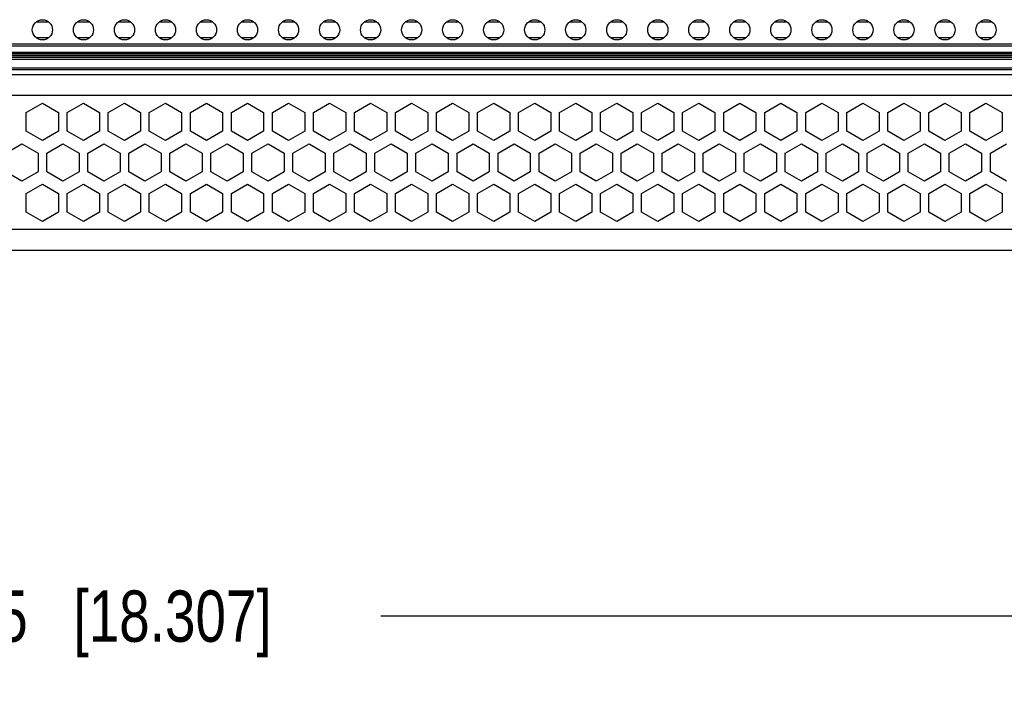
# Model space of a CAD drawing. Header units: inches. Extents: x 0 to 34, y 0 to 22.
# Tile 20 of 88: x 12.9 to 15.3, y 3 to 4.7. Entities that reach past the tile are written whole.
import ezdxf

# ---------------------------------------------------------------- set-up
doc = ezdxf.new("R2010")
doc.units = ezdxf.units.IN
doc.header["$LTSCALE"] = 1.87
doc.header["$MEASUREMENT"] = 0
doc.layers.get('0').update_dxf_attribs({"linetype": 'CONTINUOUS'})
doc.layers.add('DIMENSIONS', color=7, linetype='CONTINUOUS')
doc.styles.get("Standard").update_dxf_attribs({"font": 'txt', "width": 0.8})
doc.dimstyles.new('DIMSTYLE_1', dxfattribs={"dimtxt": 0.125, "dimasz": 0.18, "dimexe": 0.125, "dimexo": 0.0625, "dimgap": 0.0625, "dimtad": 0, "dimtih": 1, "dimtoh": 1, "dimlfac": 2, "dimdsep": 46, "dimtxsty": 'STANDARD', "dimblk": '_FILLED', "dimblk1": '_FILLED', "dimblk2": '_FILLED', "dimcen": 0.09, "dimadec": 0, "dimazin": 0, "dimtp": 0.001, "dimtm": 0.001, "dimtfac": 1, "dimtofl": 0, "dimtmove": 0, "dimatfit": 3, "dimldrblk": '_FILLED', "dimfxl": 1, "dimtolj": 1, "dimarcsym": 0})

# ---------------------------------------------------------------- blocks, each defined once
blk = doc.blocks.new('_FILLED')
at = {"color": 0, "linetype": 'BYBLOCK'}
blk.add_solid([(0, 0), (-1, 0.174), (-1, -0.174)], dxfattribs=at)
blk = doc.blocks.new('*D6')
at = {"layer": 'DIMENSIONS', "color": 2, "linetype": 'CONTINUOUS'}
for p, q in [((8.5355, 4.5729), (8.5355, 3.1039)), ((17.689, 4.5729), (17.689, 3.1039)), ((8.5355, 3.2289), (12.4373, 3.2289)), ((17.689, 3.2289), (13.7873, 3.2289))]:
    blk.add_line(p, q, dxfattribs=at)
at = {"layer": 'DIMENSIONS', "color": 2, "linetype": 'CONTINUOUS', "xscale": 0.18, "yscale": 0.18, "zscale": 0.18, "rotation": 180}
blk.add_blockref('_FILLED', (8.5355, 3.2289), dxfattribs=at)
at = {"layer": 'DIMENSIONS', "color": 2, "linetype": 'CONTINUOUS', "xscale": 0.18, "yscale": 0.18, "zscale": 0.18}
blk.add_blockref('_FILLED', (17.689, 3.2289), dxfattribs=at)
at = {"layer": 'DIMENSIONS', "color": 2, "linetype": 'CONTINUOUS', "insert": (13.1123, 3.2914), "char_height": 0.125, "width": 1.225, "attachment_point": 2, "line_spacing_factor": 0.9}
blk.add_mtext('465{\\Ftxt.shx;\\W1.000000;\\H0.125000; }[18.307]', dxfattribs=at)
blk = doc.blocks.new('*D8')
at = {"layer": 'DIMENSIONS', "color": 2, "linetype": 'CONTINUOUS'}
for p, q in [((8.3623, 4.0778), (8.3623, 1.6039)), ((17.8623, 4.0778), (17.8623, 1.6039)), ((8.3623, 1.7289), (12.2373, 1.7289)), ((17.8623, 1.7289), (13.9873, 1.7289))]:
    blk.add_line(p, q, dxfattribs=at)
at = {"layer": 'DIMENSIONS', "color": 2, "linetype": 'CONTINUOUS', "xscale": 0.18, "yscale": 0.18, "zscale": 0.18, "rotation": 180}
blk.add_blockref('_FILLED', (8.3623, 1.7289), dxfattribs=at)
at = {"layer": 'DIMENSIONS', "color": 2, "linetype": 'CONTINUOUS', "xscale": 0.18, "yscale": 0.18, "zscale": 0.18}
blk.add_blockref('_FILLED', (17.8623, 1.7289), dxfattribs=at)
at = {"layer": 'DIMENSIONS', "color": 2, "linetype": 'CONTINUOUS', "insert": (13.1123, 1.7914), "char_height": 0.125, "width": 1.625, "attachment_point": 2, "line_spacing_factor": 0.9}
blk.add_mtext('(482.6{\\Ftxt.shx;\\W1.000000;\\H0.125000; }[19.000])', dxfattribs=at)

msp = doc.modelspace()

# ---------------------------------------------------------------- linework, layer by layer
at = {"color": 7, "linetype": 'CONTINUOUS'}
for p, q in [((12.9469, 4.6762), (12.9776, 4.6762)), ((13.0469, 4.6762), (13.0775, 4.6762)), ((13.1469, 4.6762), (13.1776, 4.6762)), ((13.2469, 4.6762), (13.2776, 4.6762)), ((13.3469, 4.6762), (13.3776, 4.6762)), ((13.4469, 4.6762), (13.4776, 4.6762)), ((13.5469, 4.6762), (13.5776, 4.6762)), ((13.6469, 4.6762), (13.6776, 4.6762)), ((13.7469, 4.6762), (13.7776, 4.6762)), ((13.8469, 4.6762), (13.8775, 4.6762)), ((13.9469, 4.6762), (13.9776, 4.6762)), ((14.0469, 4.6762), (14.0776, 4.6762)), ((14.1469, 4.6762), (14.1775, 4.6762)), ((14.2469, 4.6762), (14.2775, 4.6762)), ((14.3469, 4.6762), (14.3776, 4.6762)), ((14.4469, 4.6762), (14.4776, 4.6762)), ((14.5469, 4.6762), (14.5775, 4.6762)), ((14.6469, 4.6762), (14.6775, 4.6762)), ((14.7469, 4.6762), (14.7776, 4.6762)), ((14.8469, 4.6762), (14.8776, 4.6762)), ((14.9469, 4.6762), (14.9775, 4.6762)), ((15.0469, 4.6762), (15.0776, 4.6762)), ((15.1469, 4.6762), (15.1776, 4.6762)), ((15.2469, 4.6762), (15.2775, 4.6762)), ((12.9776, 4.6378), (12.9469, 4.6378)), ((13.0776, 4.6378), (13.0469, 4.6378)), ((13.1776, 4.6378), (13.1469, 4.6378)), ((13.2776, 4.6378), (13.2469, 4.6378)), ((13.3776, 4.6378), (13.3469, 4.6378)), ((13.4776, 4.6378), (13.4469, 4.6378)), ((13.5776, 4.6378), (13.5469, 4.6378)), ((13.6776, 4.6378), (13.6469, 4.6378)), ((13.7776, 4.6378), (13.7469, 4.6378)), ((13.8776, 4.6378), (13.8469, 4.6378)), ((13.9776, 4.6378), (13.9469, 4.6378)), ((14.0776, 4.6378), (14.0469, 4.6378)), ((14.1776, 4.6378), (14.1469, 4.6378)), ((14.2776, 4.6378), (14.2469, 4.6378)), ((14.3776, 4.6378), (14.3469, 4.6378)), ((14.4776, 4.6378), (14.4469, 4.6378)), ((14.5776, 4.6378), (14.5469, 4.6378)), ((14.6776, 4.6378), (14.6469, 4.6378)), ((14.7776, 4.6378), (14.7469, 4.6378)), ((14.8776, 4.6378), (14.8469, 4.6378)), ((14.9776, 4.6378), (14.9469, 4.6378)), ((15.0776, 4.6378), (15.0469, 4.6378)), ((15.1776, 4.6378), (15.1469, 4.6378)), ((15.2776, 4.6378), (15.2469, 4.6378)), ((17.318, 4.6221), (10.1103, 4.6221)), ((10.1103, 4.6181), (17.318, 4.6181)), ((17.3623, 4.5896), (8.8623, 4.5896)), ((8.8623, 4.5857), (17.3623, 4.5857)), ((17.318, 4.5935), (8.9065, 4.5935)), ((17.318, 4.6014), (10.1103, 4.6018)), ((17.318, 4.6014), (10.1103, 4.6011)), ((10.1103, 4.5982), (17.318, 4.5982)), ((17.3623, 4.564), (8.8623, 4.564)), ((8.8623, 4.5601), (17.3623, 4.5601)), ((8.8731, 4.5483), (17.3514, 4.5483)), ((17.3514, 4.4971), (8.8731, 4.4971)), ((12.9229, 4.4553), (12.9623, 4.478)), ((12.9623, 4.478), (13.0016, 4.4553)), ((13.0229, 4.4553), (13.0623, 4.478)), ((13.0623, 4.478), (13.1016, 4.4553)), ((13.1229, 4.4553), (13.1623, 4.478)), ((13.1623, 4.478), (13.2016, 4.4553)), ((13.2229, 4.4553), (13.2623, 4.478)), ((13.2623, 4.478), (13.3016, 4.4553)), ((13.3229, 4.4553), (13.3623, 4.478)), ((13.3623, 4.478), (13.4016, 4.4553)), ((13.4229, 4.4553), (13.4623, 4.478)), ((13.4623, 4.478), (13.5016, 4.4553)), ((13.5229, 4.4553), (13.5623, 4.478)), ((13.5623, 4.478), (13.6016, 4.4553)), ((13.6229, 4.4553), (13.6623, 4.478)), ((13.6623, 4.478), (13.7016, 4.4553)), ((13.7229, 4.4553), (13.7623, 4.478)), ((13.7623, 4.478), (13.8016, 4.4553)), ((13.8229, 4.4553), (13.8623, 4.478)), ((13.8623, 4.478), (13.9016, 4.4553)), ((13.9229, 4.4553), (13.9623, 4.478)), ((13.9623, 4.478), (14.0016, 4.4553)), ((14.0229, 4.4553), (14.0623, 4.478)), ((14.0623, 4.478), (14.1016, 4.4553)), ((14.1229, 4.4553), (14.1623, 4.478)), ((14.1623, 4.478), (14.2016, 4.4553)), ((14.2229, 4.4553), (14.2623, 4.478)), ((14.2623, 4.478), (14.3016, 4.4553)), ((14.3229, 4.4553), (14.3623, 4.478)), ((14.3623, 4.478), (14.4016, 4.4553)), ((14.4229, 4.4553), (14.4623, 4.478)), ((14.4623, 4.478), (14.5016, 4.4553)), ((14.5229, 4.4553), (14.5623, 4.478)), ((14.5623, 4.478), (14.6016, 4.4553)), ((14.6229, 4.4553), (14.6623, 4.478)), ((14.6623, 4.478), (14.7016, 4.4553)), ((14.7229, 4.4553), (14.7623, 4.478)), ((14.7623, 4.478), (14.8016, 4.4553)), ((14.8229, 4.4553), (14.8623, 4.478)), ((14.8623, 4.478), (14.9016, 4.4553)), ((14.9229, 4.4553), (14.9623, 4.478)), ((14.9623, 4.478), (15.0016, 4.4553)), ((15.0229, 4.4553), (15.0623, 4.478)), ((15.0623, 4.478), (15.1016, 4.4553)), ((15.1229, 4.4553), (15.1623, 4.478)), ((15.1623, 4.478), (15.2016, 4.4553)), ((15.2229, 4.4553), (15.2623, 4.478)), ((15.2623, 4.478), (15.3016, 4.4553)), ((12.9229, 4.4099), (12.9229, 4.4553)), ((13.0016, 4.4553), (13.0016, 4.4099)), ((13.0229, 4.4099), (13.0229, 4.4553)), ((13.1016, 4.4553), (13.1016, 4.4099)), ((13.1229, 4.4099), (13.1229, 4.4553)), ((13.2016, 4.4553), (13.2016, 4.4099)), ((13.2229, 4.4099), (13.2229, 4.4553)), ((13.3016, 4.4553), (13.3016, 4.4099)), ((13.3229, 4.4099), (13.3229, 4.4553)), ((13.4016, 4.4553), (13.4016, 4.4099)), ((13.4229, 4.4099), (13.4229, 4.4553)), ((13.5016, 4.4553), (13.5016, 4.4099)), ((13.5229, 4.4099), (13.5229, 4.4553)), ((13.6016, 4.4553), (13.6016, 4.4099)), ((13.6229, 4.4099), (13.6229, 4.4553)), ((13.7016, 4.4553), (13.7016, 4.4099)), ((13.7229, 4.4099), (13.7229, 4.4553)), ((13.8016, 4.4553), (13.8016, 4.4099)), ((13.8229, 4.4099), (13.8229, 4.4553)), ((13.9016, 4.4553), (13.9016, 4.4099)), ((13.9229, 4.4099), (13.9229, 4.4553)), ((14.0016, 4.4553), (14.0016, 4.4099)), ((14.0229, 4.4099), (14.0229, 4.4553)), ((14.1016, 4.4553), (14.1016, 4.4099)), ((14.1229, 4.4099), (14.1229, 4.4553)), ((14.2016, 4.4553), (14.2016, 4.4099)), ((14.2229, 4.4099), (14.2229, 4.4553)), ((14.3016, 4.4553), (14.3016, 4.4099)), ((14.3229, 4.4099), (14.3229, 4.4553)), ((14.4016, 4.4553), (14.4016, 4.4099)), ((14.4229, 4.4099), (14.4229, 4.4553)), ((14.5016, 4.4553), (14.5016, 4.4099)), ((14.5229, 4.4099), (14.5229, 4.4553)), ((14.6016, 4.4553), (14.6016, 4.4099)), ((14.6229, 4.4099), (14.6229, 4.4553)), ((14.7016, 4.4553), (14.7016, 4.4099)), ((14.7229, 4.4099), (14.7229, 4.4553)), ((14.8016, 4.4553), (14.8016, 4.4099)), ((14.8229, 4.4099), (14.8229, 4.4553)), ((14.9016, 4.4553), (14.9016, 4.4099)), ((14.9229, 4.4099), (14.9229, 4.4553)), ((15.0016, 4.4553), (15.0016, 4.4099)), ((15.0229, 4.4099), (15.0229, 4.4553)), ((15.1016, 4.4553), (15.1016, 4.4099)), ((15.1229, 4.4099), (15.1229, 4.4553)), ((15.2016, 4.4553), (15.2016, 4.4099)), ((15.2229, 4.4099), (15.2229, 4.4553)), ((15.3016, 4.4553), (15.3016, 4.4099)), ((12.9623, 4.3871), (12.9229, 4.4099)), ((13.0016, 4.4099), (12.9623, 4.3871)), ((13.0623, 4.3871), (13.0229, 4.4099)), ((13.1016, 4.4099), (13.0623, 4.3871)), ((13.1623, 4.3871), (13.1229, 4.4099)), ((13.2016, 4.4099), (13.1623, 4.3871)), ((13.2623, 4.3871), (13.2229, 4.4099)), ((13.3016, 4.4099), (13.2623, 4.3871)), ((13.3623, 4.3871), (13.3229, 4.4099)), ((13.4016, 4.4099), (13.3623, 4.3871)), ((13.4623, 4.3871), (13.4229, 4.4099)), ((13.5016, 4.4099), (13.4623, 4.3871)), ((13.5623, 4.3871), (13.5229, 4.4099)), ((13.6016, 4.4099), (13.5623, 4.3871)), ((13.6623, 4.3871), (13.6229, 4.4099)), ((13.7016, 4.4099), (13.6623, 4.3871)), ((13.7623, 4.3871), (13.7229, 4.4099)), ((13.8016, 4.4099), (13.7623, 4.3871)), ((13.8623, 4.3871), (13.8229, 4.4099)), ((13.9016, 4.4099), (13.8623, 4.3871)), ((13.9623, 4.3871), (13.9229, 4.4099)), ((14.0016, 4.4099), (13.9623, 4.3871)), ((14.0623, 4.3871), (14.0229, 4.4099)), ((14.1016, 4.4099), (14.0623, 4.3871)), ((14.1623, 4.3871), (14.1229, 4.4099)), ((14.2016, 4.4099), (14.1623, 4.3871)), ((14.2623, 4.3871), (14.2229, 4.4099)), ((14.3016, 4.4099), (14.2623, 4.3871)), ((14.3623, 4.3871), (14.3229, 4.4099)), ((14.4016, 4.4099), (14.3623, 4.3871)), ((14.4623, 4.3871), (14.4229, 4.4099)), ((14.5016, 4.4099), (14.4623, 4.3871)), ((14.5623, 4.3871), (14.5229, 4.4099)), ((14.6016, 4.4099), (14.5623, 4.3871)), ((14.6623, 4.3871), (14.6229, 4.4099)), ((14.7016, 4.4099), (14.6623, 4.3871)), ((14.7623, 4.3871), (14.7229, 4.4099)), ((14.8016, 4.4099), (14.7623, 4.3871)), ((14.8623, 4.3871), (14.8229, 4.4099)), ((14.9016, 4.4099), (14.8623, 4.3871)), ((14.9623, 4.3871), (14.9229, 4.4099)), ((15.0016, 4.4099), (14.9623, 4.3871)), ((15.0623, 4.3871), (15.0229, 4.4099)), ((15.1016, 4.4099), (15.0623, 4.3871)), ((15.1623, 4.3871), (15.1229, 4.4099)), ((15.2016, 4.4099), (15.1623, 4.3871)), ((15.2623, 4.3871), (15.2229, 4.4099)), ((15.3016, 4.4099), (15.2623, 4.3871)), ((12.8729, 4.3569), (12.9123, 4.3796)), ((12.9123, 4.3796), (12.9516, 4.3569)), ((12.9729, 4.3569), (13.0123, 4.3796)), ((13.0123, 4.3796), (13.0516, 4.3569)), ((13.0729, 4.3569), (13.1123, 4.3796)), ((13.1123, 4.3796), (13.1516, 4.3569)), ((13.1729, 4.3569), (13.2123, 4.3796)), ((13.2123, 4.3796), (13.2516, 4.3569)), ((13.2729, 4.3569), (13.3123, 4.3796)), ((13.3123, 4.3796), (13.3516, 4.3569)), ((13.3729, 4.3569), (13.4123, 4.3796)), ((13.4123, 4.3796), (13.4516, 4.3569)), ((13.4729, 4.3569), (13.5123, 4.3796)), ((13.5123, 4.3796), (13.5516, 4.3569)), ((13.5729, 4.3569), (13.6123, 4.3796)), ((13.6123, 4.3796), (13.6516, 4.3569)), ((13.6729, 4.3569), (13.7123, 4.3796)), ((13.7123, 4.3796), (13.7516, 4.3569)), ((13.7729, 4.3569), (13.8123, 4.3796)), ((13.8123, 4.3796), (13.8516, 4.3569)), ((13.8729, 4.3569), (13.9123, 4.3796)), ((13.9123, 4.3796), (13.9516, 4.3569)), ((13.9729, 4.3569), (14.0123, 4.3796)), ((14.0123, 4.3796), (14.0516, 4.3569)), ((14.0729, 4.3569), (14.1123, 4.3796)), ((14.1123, 4.3796), (14.1516, 4.3569)), ((14.1729, 4.3569), (14.2123, 4.3796)), ((14.2123, 4.3796), (14.2516, 4.3569)), ((14.2729, 4.3569), (14.3123, 4.3796)), ((14.3123, 4.3796), (14.3516, 4.3569)), ((14.3729, 4.3569), (14.4123, 4.3796)), ((14.4123, 4.3796), (14.4516, 4.3569)), ((14.4729, 4.3569), (14.5123, 4.3796)), ((14.5123, 4.3796), (14.5516, 4.3569)), ((14.5729, 4.3569), (14.6123, 4.3796)), ((14.6123, 4.3796), (14.6516, 4.3569)), ((14.6729, 4.3569), (14.7123, 4.3796)), ((14.7123, 4.3796), (14.7516, 4.3569)), ((14.7729, 4.3569), (14.8123, 4.3796)), ((14.8123, 4.3796), (14.8516, 4.3569)), ((14.8729, 4.3569), (14.9123, 4.3796)), ((14.9123, 4.3796), (14.9516, 4.3569)), ((14.9729, 4.3569), (15.0123, 4.3796)), ((15.0123, 4.3796), (15.0516, 4.3569)), ((15.0729, 4.3569), (15.1123, 4.3796)), ((15.1123, 4.3796), (15.1516, 4.3569)), ((15.1729, 4.3569), (15.2123, 4.3796)), ((15.2123, 4.3796), (15.2516, 4.3569)), ((15.2729, 4.3569), (15.3123, 4.3796)), ((12.9516, 4.3569), (12.9516, 4.3114)), ((12.9729, 4.3114), (12.9729, 4.3569)), ((13.0516, 4.3569), (13.0516, 4.3114)), ((13.0729, 4.3114), (13.0729, 4.3569)), ((13.1516, 4.3569), (13.1516, 4.3114)), ((13.1729, 4.3114), (13.1729, 4.3569)), ((13.2516, 4.3569), (13.2516, 4.3114)), ((13.2729, 4.3114), (13.2729, 4.3569)), ((13.3516, 4.3569), (13.3516, 4.3114)), ((13.3729, 4.3114), (13.3729, 4.3569)), ((13.4516, 4.3569), (13.4516, 4.3114)), ((13.4729, 4.3114), (13.4729, 4.3569)), ((13.5516, 4.3569), (13.5516, 4.3114)), ((13.5729, 4.3114), (13.5729, 4.3569)), ((13.6516, 4.3569), (13.6516, 4.3114)), ((13.6729, 4.3114), (13.6729, 4.3569)), ((13.7516, 4.3569), (13.7516, 4.3114)), ((13.7729, 4.3114), (13.7729, 4.3569)), ((13.8516, 4.3569), (13.8516, 4.3114)), ((13.8729, 4.3114), (13.8729, 4.3569)), ((13.9516, 4.3569), (13.9516, 4.3114)), ((13.9729, 4.3114), (13.9729, 4.3569)), ((14.0516, 4.3569), (14.0516, 4.3114)), ((14.0729, 4.3114), (14.0729, 4.3569)), ((14.1516, 4.3569), (14.1516, 4.3114)), ((14.1729, 4.3114), (14.1729, 4.3569)), ((14.2516, 4.3569), (14.2516, 4.3114)), ((14.2729, 4.3114), (14.2729, 4.3569)), ((14.3516, 4.3569), (14.3516, 4.3114)), ((14.3729, 4.3114), (14.3729, 4.3569)), ((14.4516, 4.3569), (14.4516, 4.3114)), ((14.4729, 4.3114), (14.4729, 4.3569)), ((14.5516, 4.3569), (14.5516, 4.3114)), ((14.5729, 4.3114), (14.5729, 4.3569)), ((14.6516, 4.3569), (14.6516, 4.3114)), ((14.6729, 4.3114), (14.6729, 4.3569)), ((14.7516, 4.3569), (14.7516, 4.3114)), ((14.7729, 4.3114), (14.7729, 4.3569)), ((14.8516, 4.3569), (14.8516, 4.3114)), ((14.8729, 4.3114), (14.8729, 4.3569)), ((14.9516, 4.3569), (14.9516, 4.3114)), ((14.9729, 4.3114), (14.9729, 4.3569)), ((15.0516, 4.3569), (15.0516, 4.3114)), ((15.0729, 4.3114), (15.0729, 4.3569)), ((15.1516, 4.3569), (15.1516, 4.3114)), ((15.1729, 4.3114), (15.1729, 4.3569)), ((15.2516, 4.3569), (15.2516, 4.3114)), ((15.2729, 4.3114), (15.2729, 4.3569)), ((12.9123, 4.2887), (12.8729, 4.3114)), ((12.9516, 4.3114), (12.9123, 4.2887)), ((13.0123, 4.2887), (12.9729, 4.3114)), ((13.0516, 4.3114), (13.0123, 4.2887)), ((13.1123, 4.2887), (13.0729, 4.3114)), ((13.1516, 4.3114), (13.1123, 4.2887)), ((13.2123, 4.2887), (13.1729, 4.3114)), ((13.2516, 4.3114), (13.2123, 4.2887)), ((13.3123, 4.2887), (13.2729, 4.3114)), ((13.3516, 4.3114), (13.3123, 4.2887)), ((13.4123, 4.2887), (13.3729, 4.3114)), ((13.4516, 4.3114), (13.4123, 4.2887)), ((13.5123, 4.2887), (13.4729, 4.3114)), ((13.5516, 4.3114), (13.5123, 4.2887)), ((13.6123, 4.2887), (13.5729, 4.3114)), ((13.6516, 4.3114), (13.6123, 4.2887)), ((13.7123, 4.2887), (13.6729, 4.3114)), ((13.7516, 4.3114), (13.7123, 4.2887)), ((13.8123, 4.2887), (13.7729, 4.3114)), ((13.8516, 4.3114), (13.8123, 4.2887)), ((13.9123, 4.2887), (13.8729, 4.3114)), ((13.9516, 4.3114), (13.9123, 4.2887)), ((14.0123, 4.2887), (13.9729, 4.3114)), ((14.0516, 4.3114), (14.0123, 4.2887)), ((14.1123, 4.2887), (14.0729, 4.3114)), ((14.1516, 4.3114), (14.1123, 4.2887)), ((14.2123, 4.2887), (14.1729, 4.3114)), ((14.2516, 4.3114), (14.2123, 4.2887)), ((14.3123, 4.2887), (14.2729, 4.3114)), ((14.3516, 4.3114), (14.3123, 4.2887)), ((14.4123, 4.2887), (14.3729, 4.3114)), ((14.4516, 4.3114), (14.4123, 4.2887)), ((14.5123, 4.2887), (14.4729, 4.3114)), ((14.5516, 4.3114), (14.5123, 4.2887)), ((14.6123, 4.2887), (14.5729, 4.3114)), ((14.6516, 4.3114), (14.6123, 4.2887)), ((14.7123, 4.2887), (14.6729, 4.3114)), ((14.7516, 4.3114), (14.7123, 4.2887)), ((14.8123, 4.2887), (14.7729, 4.3114)), ((14.8516, 4.3114), (14.8123, 4.2887)), ((14.9123, 4.2887), (14.8729, 4.3114)), ((14.9516, 4.3114), (14.9123, 4.2887)), ((15.0123, 4.2887), (14.9729, 4.3114)), ((15.0516, 4.3114), (15.0123, 4.2887)), ((15.1123, 4.2887), (15.0729, 4.3114)), ((15.1516, 4.3114), (15.1123, 4.2887)), ((15.2123, 4.2887), (15.1729, 4.3114)), ((15.2516, 4.3114), (15.2123, 4.2887)), ((15.3123, 4.2887), (15.2729, 4.3114)), ((12.9229, 4.2585), (12.9623, 4.2812)), ((12.9623, 4.2812), (13.0016, 4.2585)), ((13.0229, 4.2585), (13.0623, 4.2812)), ((13.0623, 4.2812), (13.1016, 4.2585)), ((13.1229, 4.2585), (13.1623, 4.2812)), ((13.1623, 4.2812), (13.2016, 4.2585)), ((13.2229, 4.2585), (13.2623, 4.2812)), ((13.2623, 4.2812), (13.3016, 4.2585)), ((13.3229, 4.2585), (13.3623, 4.2812)), ((13.3623, 4.2812), (13.4016, 4.2585)), ((13.4229, 4.2585), (13.4623, 4.2812)), ((13.4623, 4.2812), (13.5016, 4.2585)), ((13.5229, 4.2585), (13.5623, 4.2812)), ((13.5623, 4.2812), (13.6016, 4.2585)), ((13.6229, 4.2585), (13.6623, 4.2812)), ((13.6623, 4.2812), (13.7016, 4.2585)), ((13.7229, 4.2585), (13.7623, 4.2812)), ((13.7623, 4.2812), (13.8016, 4.2585)), ((13.8229, 4.2585), (13.8623, 4.2812)), ((13.8623, 4.2812), (13.9016, 4.2585)), ((13.9229, 4.2585), (13.9623, 4.2812)), ((13.9623, 4.2812), (14.0016, 4.2585)), ((14.0229, 4.2585), (14.0623, 4.2812)), ((14.0623, 4.2812), (14.1016, 4.2585)), ((14.1229, 4.2585), (14.1623, 4.2812)), ((14.1623, 4.2812), (14.2016, 4.2585)), ((14.2229, 4.2585), (14.2623, 4.2812)), ((14.2623, 4.2812), (14.3016, 4.2585)), ((14.3229, 4.2585), (14.3623, 4.2812)), ((14.3623, 4.2812), (14.4016, 4.2585)), ((14.4229, 4.2585), (14.4623, 4.2812)), ((14.4623, 4.2812), (14.5016, 4.2585)), ((14.5229, 4.2585), (14.5623, 4.2812)), ((14.5623, 4.2812), (14.6016, 4.2585)), ((14.6229, 4.2585), (14.6623, 4.2812)), ((14.6623, 4.2812), (14.7016, 4.2585)), ((14.7229, 4.2585), (14.7623, 4.2812)), ((14.7623, 4.2812), (14.8016, 4.2585)), ((14.8229, 4.2585), (14.8623, 4.2812)), ((14.8623, 4.2812), (14.9016, 4.2585)), ((14.9229, 4.2585), (14.9623, 4.2812)), ((14.9623, 4.2812), (15.0016, 4.2585)), ((15.0229, 4.2585), (15.0623, 4.2812)), ((15.0623, 4.2812), (15.1016, 4.2585)), ((15.1229, 4.2585), (15.1623, 4.2812)), ((15.1623, 4.2812), (15.2016, 4.2585)), ((15.2229, 4.2585), (15.2623, 4.2812)), ((15.2623, 4.2812), (15.3016, 4.2585)), ((12.9229, 4.213), (12.9229, 4.2585)), ((13.0016, 4.2585), (13.0016, 4.213)), ((13.0229, 4.213), (13.0229, 4.2585)), ((13.1016, 4.2585), (13.1016, 4.213)), ((13.1229, 4.213), (13.1229, 4.2585)), ((13.2016, 4.2585), (13.2016, 4.213)), ((13.2229, 4.213), (13.2229, 4.2585)), ((13.3016, 4.2585), (13.3016, 4.213)), ((13.3229, 4.213), (13.3229, 4.2585)), ((13.4016, 4.2585), (13.4016, 4.213)), ((13.4229, 4.213), (13.4229, 4.2585)), ((13.5016, 4.2585), (13.5016, 4.213)), ((13.5229, 4.213), (13.5229, 4.2585)), ((13.6016, 4.2585), (13.6016, 4.213)), ((13.6229, 4.213), (13.6229, 4.2585)), ((13.7016, 4.2585), (13.7016, 4.213)), ((13.7229, 4.213), (13.7229, 4.2585)), ((13.8016, 4.2585), (13.8016, 4.213)), ((13.8229, 4.213), (13.8229, 4.2585)), ((13.9016, 4.2585), (13.9016, 4.213)), ((13.9229, 4.213), (13.9229, 4.2585)), ((14.0016, 4.2585), (14.0016, 4.213)), ((14.0229, 4.213), (14.0229, 4.2585)), ((14.1016, 4.2585), (14.1016, 4.213)), ((14.1229, 4.213), (14.1229, 4.2585)), ((14.2016, 4.2585), (14.2016, 4.213)), ((14.2229, 4.213), (14.2229, 4.2585)), ((14.3016, 4.2585), (14.3016, 4.213)), ((14.3229, 4.213), (14.3229, 4.2585)), ((14.4016, 4.2585), (14.4016, 4.213)), ((14.4229, 4.213), (14.4229, 4.2585)), ((14.5016, 4.2585), (14.5016, 4.213)), ((14.5229, 4.213), (14.5229, 4.2585)), ((14.6016, 4.2585), (14.6016, 4.213)), ((14.6229, 4.213), (14.6229, 4.2585)), ((14.7016, 4.2585), (14.7016, 4.213)), ((14.7229, 4.213), (14.7229, 4.2585)), ((14.8016, 4.2585), (14.8016, 4.213)), ((14.8229, 4.213), (14.8229, 4.2585)), ((14.9016, 4.2585), (14.9016, 4.213)), ((14.9229, 4.213), (14.9229, 4.2585)), ((15.0016, 4.2585), (15.0016, 4.213)), ((15.0229, 4.213), (15.0229, 4.2585)), ((15.1016, 4.2585), (15.1016, 4.213)), ((15.1229, 4.213), (15.1229, 4.2585)), ((15.2016, 4.2585), (15.2016, 4.213)), ((15.2229, 4.213), (15.2229, 4.2585)), ((15.3016, 4.2585), (15.3016, 4.213)), ((12.9623, 4.1903), (12.9229, 4.213)), ((13.0016, 4.213), (12.9623, 4.1903)), ((13.0623, 4.1903), (13.0229, 4.213)), ((13.1016, 4.213), (13.0623, 4.1903)), ((13.1623, 4.1903), (13.1229, 4.213)), ((13.2016, 4.213), (13.1623, 4.1903)), ((13.2623, 4.1903), (13.2229, 4.213)), ((13.3016, 4.213), (13.2623, 4.1903)), ((13.3623, 4.1903), (13.3229, 4.213)), ((13.4016, 4.213), (13.3623, 4.1903)), ((13.4623, 4.1903), (13.4229, 4.213)), ((13.5016, 4.213), (13.4623, 4.1903)), ((13.5623, 4.1903), (13.5229, 4.213)), ((13.6016, 4.213), (13.5623, 4.1903)), ((13.6623, 4.1903), (13.6229, 4.213)), ((13.7016, 4.213), (13.6623, 4.1903)), ((13.7623, 4.1903), (13.7229, 4.213)), ((13.8016, 4.213), (13.7623, 4.1903)), ((13.8623, 4.1903), (13.8229, 4.213)), ((13.9016, 4.213), (13.8623, 4.1903)), ((13.9623, 4.1903), (13.9229, 4.213)), ((14.0016, 4.213), (13.9623, 4.1903)), ((14.0623, 4.1903), (14.0229, 4.213)), ((14.1016, 4.213), (14.0623, 4.1903)), ((14.1623, 4.1903), (14.1229, 4.213)), ((14.2016, 4.213), (14.1623, 4.1903)), ((14.2623, 4.1903), (14.2229, 4.213)), ((14.3016, 4.213), (14.2623, 4.1903)), ((14.3623, 4.1903), (14.3229, 4.213)), ((14.4016, 4.213), (14.3623, 4.1903)), ((14.4623, 4.1903), (14.4229, 4.213)), ((14.5016, 4.213), (14.4623, 4.1903)), ((14.5623, 4.1903), (14.5229, 4.213)), ((14.6016, 4.213), (14.5623, 4.1903)), ((14.6623, 4.1903), (14.6229, 4.213)), ((14.7016, 4.213), (14.6623, 4.1903)), ((14.7623, 4.1903), (14.7229, 4.213)), ((14.8016, 4.213), (14.7623, 4.1903)), ((14.8623, 4.1903), (14.8229, 4.213)), ((14.9016, 4.213), (14.8623, 4.1903)), ((14.9623, 4.1903), (14.9229, 4.213)), ((15.0016, 4.213), (14.9623, 4.1903)), ((15.0623, 4.1903), (15.0229, 4.213)), ((15.1016, 4.213), (15.0623, 4.1903)), ((15.1623, 4.1903), (15.1229, 4.213)), ((15.2016, 4.213), (15.1623, 4.1903)), ((15.2623, 4.1903), (15.2229, 4.213)), ((15.3016, 4.213), (15.2623, 4.1903)), ((8.8731, 4.1718), (17.3514, 4.1718)), ((8.3819, 4.1206), (17.8426, 4.1206))]:
    msp.add_line(p, q, dxfattribs=at)
for centre in [(12.9623, 4.657), (13.0623, 4.657), (13.1623, 4.657), (13.2623, 4.657), (13.3623, 4.657), (13.4623, 4.657), (13.5623, 4.657), (13.6623, 4.657), (13.7623, 4.657), (13.8623, 4.657), (13.9623, 4.657), (14.0623, 4.657), (14.1623, 4.657), (14.2623, 4.657), (14.3623, 4.657), (14.4623, 4.657), (14.5623, 4.657), (14.6623, 4.657), (14.7623, 4.657), (14.8623, 4.657), (14.9623, 4.657), (15.0623, 4.657), (15.1623, 4.657), (15.2623, 4.657)]:
    msp.add_circle(centre, 0.0246, dxfattribs=at)

# ---------------------------------------------------------------- dimensions: what is measured, and where the dimension line sits
at = {"layer": 'DIMENSIONS', "color": 2, "linetype": 'CONTINUOUS'}
dim = msp.add_linear_dim(base=(17.689, 3.2289), p1=(8.5355, 4.6354), p2=(17.689, 4.6354), dimstyle='DIMSTYLE_1', dxfattribs=at)
dim.commit()
dim.dimension.update_dxf_attribs({"geometry": '*D6', "text_midpoint": (13.1123, 3.2289), "dimtype": 160})
dim = msp.add_linear_dim(base=(17.8623, 1.7289), p1=(8.3623, 4.1403), p2=(17.8623, 4.1403), text='(<>)', dimstyle='DIMSTYLE_1', dxfattribs=at)
dim.commit()
dim.dimension.update_dxf_attribs({"geometry": '*D8', "text_midpoint": (13.1123, 1.7289), "dimtype": 160})

doc.saveas('drawing.dxf')
